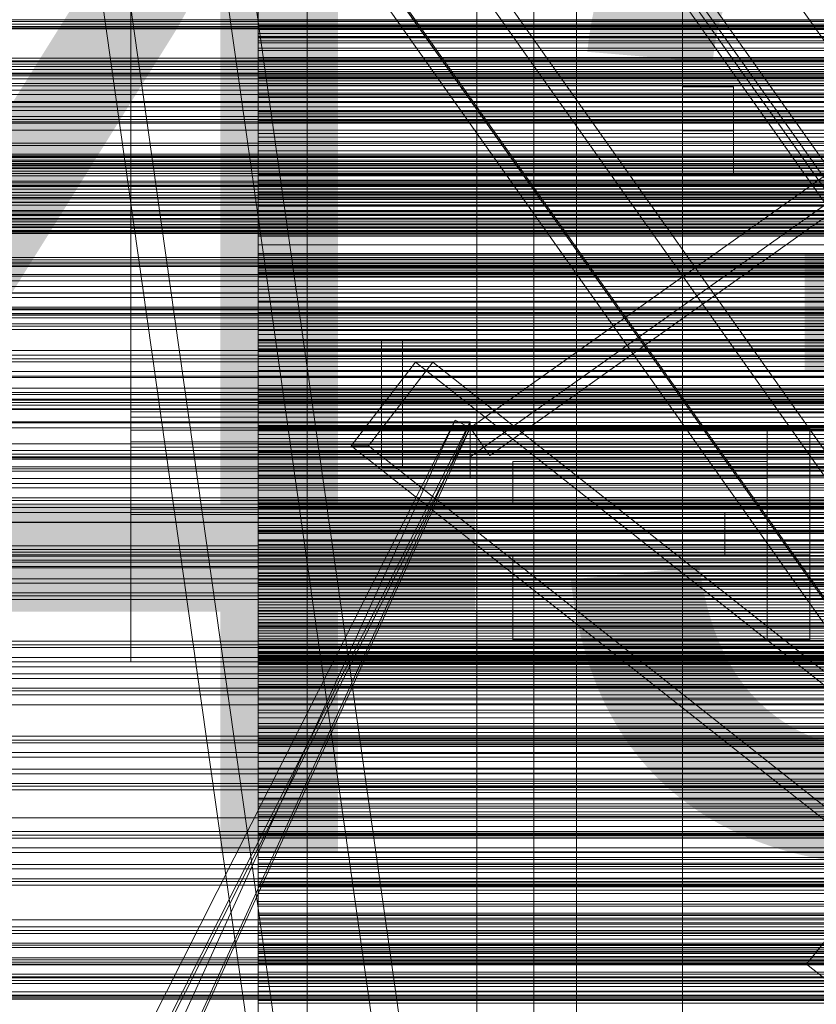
# Model space of a CAD drawing. Header units: millimetres. Extents: x -2233 to 61924, y -68080 to 6847.
# Tile 242 of 256: x 494 to 682, y -34536 to -34304. Entities that reach past the tile are written whole.
import ezdxf

# ---------------------------------------------------------------- set-up
doc = ezdxf.new("R2010")
doc.units = ezdxf.units.MM
for name, color, linetype, lineweight in [('COTAS_O', 1, 'Continuous', 0), ('COTAS_P', 1, 'Continuous', 0), ('frontal_briquetadora', 7, 'Continuous', 0), ('frontal_C03', 7, 'Continuous', 0), ('frontal_C10', 7, 'Continuous', 0), ('frontal_mezcladora', 7, 'Continuous', 0), ('frontal_secador', 7, 'Continuous', 0), ('frontal_tolva', 7, 'Continuous', 0), ('frontal_tolva-C01', 7, 'Continuous', 0)]:
    doc.layers.add(name, color=color, linetype=linetype, lineweight=lineweight)
doc.dimstyles.new('R19_100', dxfattribs={"dimtxt": 250, "dimasz": 150, "dimexe": 150, "dimexo": 80, "dimgap": 100, "dimtad": 1, "dimtih": 1, "dimtoh": 1, "dimdsep": 46, "dimcen": 0.09, "dimadec": 0, "dimazin": 0, "dimtfac": 1, "dimtdec": 4, "dimtofl": 0, "dimtmove": 0, "dimatfit": 3, "dimfxl": 1, "dimtolj": 1, "dimtzin": 0, "dimarcsym": 0})

# ---------------------------------------------------------------- blocks, each defined once
blk = doc.blocks.new('DIM_R28_48')
at = {"layer": 'COTAS_P'}
for p, q in [((-1750, -34600), (-1600, -34555)), ((2600, -34600), (2450, -34555)), ((-1750, -35500), (-1750, -34600)), ((-1750, -34600), (2600, -34600)), ((-1750, -34600), (-1600, -34645)), ((2600, -34600), (2450, -34645)), ((2600, -35500), (2600, -34600))]:
    blk.add_line(p, q, dxfattribs=at)
blk.add_text('4350 P', height=250, dxfattribs=at).set_placement((425, -34500))
blk = doc.blocks.new('DIM_R28_50')
at = {"layer": 'COTAS_P'}
for p, q in [((1705.78, -34504.95), (1551.9, -34475.9)), ((-194.22, -34704.95), (1705.78, -34504.95)), ((1705.78, -34504.95), (1561.32, -34565.4)), ((1800, -35400), (1705.78, -34504.95)), ((-194.22, -34704.95), (-49.75, -34644.49)), ((-100, -35600), (-194.22, -34704.95)), ((-194.22, -34704.95), (-40.33, -34734))]:
    blk.add_line(p, q, dxfattribs=at)
blk.add_text('1910.5 P', height=250, rotation=6.009, dxfattribs=at).set_placement((745.32, -34505.49))
blk = doc.blocks.new('DIM_R28_52')
at = {"layer": 'COTAS_O'}
for p, q in [((-1725, -33700), (-1575, -33655)), ((1725, -33700), (1575, -33655)), ((-1725, -34400), (-1725, -33700)), ((-1725, -33700), (1725, -33700)), ((-1725, -33700), (-1575, -33745)), ((1725, -33700), (1575, -33745)), ((1725, -34400), (1725, -33700))]:
    blk.add_line(p, q, dxfattribs=at)
blk.add_text('3450 O', height=250, dxfattribs=at).set_placement((0, -33600))
blk = doc.blocks.new('DIM_R28_53')
at = {"layer": 'COTAS_P'}
for p, q in [((-150, -32300), (550, -32300)), ((550, -32300), (505, -32450)), ((550, -34900), (550, -32300)), ((550, -32300), (595, -32450)), ((550, -34900), (505, -34750)), ((550, -34900), (595, -34750)), ((-150, -34900), (550, -34900))]:
    blk.add_line(p, q, dxfattribs=at)
blk.add_text('2600 P', height=250, rotation=90, dxfattribs=at).set_placement((450, -33600))
blk = doc.blocks.new('DIM_R28_56')
at = {"layer": 'COTAS_O'}
for p, q in [((-650, -34200), (-500, -34155)), ((650, -34200), (500, -34155)), ((-650, -34900), (-650, -34200)), ((-650, -34200), (650, -34200)), ((-650, -34200), (-500, -34245)), ((650, -34200), (500, -34245)), ((650, -34900), (650, -34200))]:
    blk.add_line(p, q, dxfattribs=at)
blk.add_text('1300 O', height=250, dxfattribs=at).set_placement((0, -34100))

msp = doc.modelspace()

# ---------------------------------------------------------------- linework, layer by layer
at = {"layer": 'frontal_briquetadora'}
for p, q in [((520, -34305.022), (520, -34285.658)), ((550, -34285.658), (550, -34305.022)), ((520, -34308.015), (520, -34289.38)), ((520, -34294.119), (520, -34312.503)), ((520, -34294.461), (520, -34313.695)), ((550, -34294.461), (550, -34313.695)), ((550, -34296.66), (550, -34303.865)), ((550, -34298.521), (550, -34312.729)), ((520, -34298.812), (520, -34316.9)), ((550, -34298.895), (550, -34306.096)), ((550, -34303.899), (550, -34299.795)), ((550, -34305.169), (550, -34301.069)), ((520, -34303.218), (520, -34322.274)), ((550, -34308.829), (550, -34301.633)), ((550, -34322.274), (550, -34303.218)), ((520, -34324.035), (520, -34305.022)), ((550, -34303.48), (550, -34304.867)), ((550, -34303.754), (550, -34305.832)), ((550, -34303.865), (550, -34311.057)), ((550, -34303.865), (750, -34303.865)), ((550, -34307.991), (550, -34303.899)), ((550, -34303.899), (750, -34303.899)), ((750, -34304.867), (550, -34304.867)), ((550, -34304.867), (550, -34306.059)), ((550, -34305.022), (550, -34324.035)), ((550, -34309.256), (550, -34305.169)), ((550, -34305.169), (750, -34305.169)), ((520, -34325.382), (520, -34308.015)), ((750, -34305.832), (550, -34305.832)), ((550, -34305.832), (550, -34308.091)), ((750, -34306.059), (550, -34306.059)), ((550, -34306.059), (550, -34307.037)), ((550, -34306.096), (550, -34313.283)), ((550, -34306.096), (750, -34306.096)), ((750, -34307.037), (550, -34307.037)), ((550, -34307.037), (550, -34307.771)), ((750, -34307.771), (550, -34307.771)), ((550, -34307.771), (550, -34317.573)), ((550, -34322.166), (550, -34307.991)), ((550, -34307.991), (750, -34307.991)), ((750, -34308.091), (550, -34308.091)), ((550, -34308.091), (550, -34310.522)), ((550, -34316.01), (550, -34308.829)), ((550, -34308.829), (750, -34308.829)), ((550, -34313.327), (550, -34309.256)), ((550, -34309.256), (750, -34309.256)), ((520, -34312.503), (520, -34329.446)), ((750, -34310.522), (550, -34310.522)), ((550, -34310.522), (550, -34320.336)), ((550, -34311.057), (550, -34318.233)), ((550, -34311.057), (750, -34311.057)), ((520, -34313.695), (520, -34332.474)), ((550, -34312.729), (550, -34326.728)), ((550, -34312.729), (750, -34312.729)), ((550, -34313.283), (550, -34320.453)), ((550, -34313.283), (750, -34313.283)), ((550, -34317.381), (550, -34313.327)), ((550, -34313.327), (750, -34313.327)), ((550, -34313.695), (550, -34332.474)), ((520, -34316.9), (520, -34333.379)), ((550, -34329.883), (550, -34316.01)), ((550, -34316.01), (750, -34316.01)), ((550, -34331.49), (550, -34317.381)), ((550, -34317.381), (750, -34317.381)), ((750, -34317.573), (550, -34317.573)), ((550, -34317.573), (550, -34319.223)), ((550, -34318.233), (550, -34325.389)), ((550, -34318.233), (750, -34318.233)), ((750, -34319.223), (550, -34319.223)), ((550, -34319.223), (550, -34321.115)), ((750, -34320.336), (550, -34320.336)), ((550, -34320.336), (550, -34321.843)), ((550, -34320.453), (550, -34327.603)), ((550, -34320.453), (750, -34320.453)), ((750, -34321.115), (550, -34321.115)), ((550, -34321.115), (550, -34323.219)), ((750, -34321.843), (550, -34321.843)), ((550, -34321.843), (550, -34323.176)), ((520, -34322.274), (520, -34340.775)), ((520, -34342.473), (520, -34324.035)), ((550, -34336.269), (550, -34322.166)), ((550, -34322.166), (750, -34322.166)), ((550, -34340.775), (550, -34322.274)), ((750, -34323.176), (550, -34323.176)), ((550, -34323.176), (550, -34324.327)), ((750, -34323.219), (550, -34323.219)), ((550, -34323.219), (550, -34325.517)), ((550, -34324.035), (550, -34342.473)), ((520, -34340.813), (520, -34325.382)), ((750, -34324.327), (550, -34324.327)), ((550, -34324.327), (550, -34325.282)), ((750, -34325.282), (550, -34325.282)), ((550, -34325.282), (550, -34326.024)), ((550, -34325.389), (550, -34332.522)), ((550, -34325.389), (750, -34325.389)), ((750, -34325.517), (550, -34325.517)), ((550, -34325.517), (550, -34327.995)), ((750, -34326.024), (550, -34326.024)), ((550, -34326.024), (550, -34326.524)), ((750, -34326.524), (550, -34326.524)), ((550, -34326.524), (550, -34336.266)), ((520, -34331.108), (520, -34328.943)), ((520, -34328.943), (520, -34329.216)), ((550, -34326.728), (550, -34339.979)), ((550, -34326.728), (750, -34326.728)), ((550, -34327.603), (550, -34334.728)), ((550, -34327.603), (750, -34327.603)), ((750, -34327.995), (550, -34327.995)), ((550, -34327.995), (550, -34330.645)), ((520, -34329.216), (520, -34331.872)), ((520, -34329.446), (520, -34344.296)), ((520, -34335.281), (520, -34331.108)), ((550, -34342.887), (550, -34329.883)), ((550, -34329.883), (750, -34329.883)), ((750, -34330.645), (550, -34330.645)), ((550, -34330.645), (550, -34340.399)), ((520, -34331.872), (520, -34336.387)), ((520, -34332.474), (520, -34350.58)), ((520, -34333.379), (520, -34347.613)), ((550, -34345.662), (550, -34331.49)), ((550, -34331.49), (750, -34331.49)), ((550, -34332.474), (550, -34350.58)), ((550, -34332.522), (550, -34346.226)), ((550, -34332.522), (750, -34332.522)), ((520, -34340.638), (520, -34335.281)), ((520, -34337.727), (520, -34335.313)), ((550, -34334.728), (550, -34341.827)), ((550, -34334.728), (750, -34334.728)), ((520, -34336.387), (520, -34341.864)), ((520, -34342.076), (520, -34337.727)), ((750, -34336.266), (550, -34336.266)), ((550, -34336.266), (550, -34338.137)), ((550, -34349.756), (550, -34336.269)), ((750, -34338.137), (550, -34338.137)), ((550, -34338.137), (550, -34340.247)), ((550, -34339.979), (550, -34351.973)), ((550, -34339.979), (750, -34339.979)), ((750, -34340.247), (550, -34340.247)), ((550, -34340.247), (550, -34342.568)), ((750, -34340.399), (550, -34340.399)), ((550, -34340.399), (550, -34341.664)), ((520, -34340.638), (750, -34340.638)), ((520, -34346.115), (520, -34340.638)), ((520, -34340.775), (520, -34358.505)), ((520, -34353.714), (520, -34340.813)), ((520, -34343.431), (520, -34341.266)), ((520, -34341.266), (520, -34341.539)), ((520, -34341.539), (520, -34344.196)), ((520, -34341.864), (750, -34341.864)), ((520, -34341.864), (520, -34347.221)), ((520, -34347.5), (520, -34342.076)), ((520, -34360.12), (520, -34342.473)), ((550, -34358.505), (550, -34340.775)), ((750, -34341.664), (550, -34341.664)), ((550, -34341.664), (550, -34342.757)), ((550, -34341.827), (550, -34348.895)), ((550, -34341.827), (750, -34341.827)), ((550, -34342.473), (550, -34360.12)), ((750, -34342.568), (550, -34342.568)), ((550, -34342.568), (550, -34345.081)), ((750, -34342.757), (550, -34342.757)), ((550, -34342.757), (550, -34343.667)), ((550, -34354.521), (550, -34342.887)), ((550, -34342.887), (750, -34342.887)), ((520, -34347.605), (520, -34343.431)), ((520, -34344.196), (520, -34348.71)), ((520, -34344.296), (520, -34356.484)), ((750, -34343.667), (550, -34343.667)), ((550, -34343.667), (550, -34344.384)), ((750, -34344.384), (550, -34344.384)), ((550, -34344.384), (550, -34344.888)), ((750, -34344.888), (550, -34344.888)), ((550, -34344.888), (550, -34345.152)), ((750, -34345.081), (550, -34345.081)), ((550, -34345.081), (550, -34347.772)), ((750, -34345.152), (550, -34345.152)), ((550, -34345.152), (550, -34354.812)), ((520, -34350.63), (520, -34346.115)), ((520, -34347.221), (520, -34351.395)), ((520, -34347.5), (750, -34347.5)), ((520, -34347.5), (520, -34352.924)), ((550, -34359.353), (550, -34345.662)), ((550, -34345.662), (750, -34345.662)), ((550, -34346.226), (550, -34358.933)), ((550, -34346.226), (750, -34346.226)), ((520, -34352.961), (520, -34347.605)), ((520, -34347.613), (520, -34359.057)), ((520, -34348.71), (520, -34354.188)), ((750, -34347.772), (550, -34347.772)), ((550, -34347.772), (550, -34350.633)), ((550, -34348.895), (550, -34362.398)), ((550, -34348.895), (750, -34348.895)), ((550, -34362.109), (550, -34349.756)), ((550, -34349.756), (750, -34349.756)), ((520, -34350.58), (520, -34367.8)), ((520, -34353.287), (520, -34350.63)), ((520, -34351.395), (520, -34353.559)), ((550, -34350.58), (550, -34367.8)), ((750, -34350.633), (550, -34350.633)), ((550, -34350.633), (550, -34360.305)), ((550, -34351.973), (550, -34362.248)), ((550, -34351.973), (750, -34351.973)), ((520, -34352.924), (520, -34357.273)), ((520, -34352.961), (750, -34352.961)), ((520, -34358.439), (520, -34352.961)), ((520, -34353.559), (520, -34353.287)), ((520, -34363.591), (520, -34353.714)), ((520, -34354.188), (750, -34354.188)), ((520, -34354.188), (520, -34359.544)), ((520, -34356.484), (520, -34365.54)), ((550, -34364.34), (550, -34354.521)), ((550, -34354.521), (750, -34354.521)), ((750, -34354.812), (550, -34354.812)), ((550, -34354.812), (550, -34356.898)), ((520, -34357.273), (520, -34359.687)), ((520, -34362.953), (520, -34358.439)), ((520, -34358.505), (520, -34375.256)), ((520, -34359.057), (520, -34367.271)), ((750, -34356.898), (550, -34356.898)), ((550, -34356.898), (550, -34359.222)), ((550, -34375.256), (550, -34358.505)), ((550, -34358.933), (550, -34370.153)), ((550, -34358.933), (750, -34358.933)), ((520, -34359.544), (520, -34363.718)), ((520, -34376.769), (520, -34360.12)), ((750, -34359.222), (550, -34359.222)), ((550, -34359.222), (550, -34361.754)), ((550, -34372.036), (550, -34359.353)), ((550, -34359.353), (750, -34359.353)), ((550, -34360.12), (550, -34376.769)), ((750, -34360.305), (550, -34360.305)), ((550, -34360.305), (550, -34361.325)), ((750, -34361.325), (550, -34361.325)), ((550, -34361.325), (550, -34362.174)), ((520, -34365.61), (520, -34362.953)), ((520, -34370.063), (520, -34363.591)), ((520, -34363.718), (520, -34365.883)), ((750, -34361.754), (550, -34361.754)), ((550, -34361.754), (550, -34364.475)), ((550, -34372.854), (550, -34362.109)), ((550, -34362.109), (750, -34362.109)), ((750, -34362.174), (550, -34362.174)), ((550, -34362.174), (550, -34362.843)), ((550, -34362.248), (550, -34370.411)), ((550, -34362.248), (750, -34362.248)), ((550, -34362.398), (550, -34374.777)), ((550, -34362.398), (750, -34362.398)), ((750, -34362.843), (550, -34362.843)), ((550, -34362.843), (550, -34363.318)), ((750, -34363.318), (550, -34363.318)), ((550, -34363.318), (550, -34363.583)), ((750, -34363.583), (550, -34363.583)), ((550, -34363.583), (550, -34363.611)), ((750, -34363.611), (550, -34363.611)), ((550, -34363.611), (550, -34373.165)), ((520, -34365.54), (520, -34371.117)), ((520, -34365.883), (520, -34365.61)), ((550, -34371.965), (550, -34364.34)), ((550, -34364.34), (750, -34364.34)), ((750, -34364.475), (550, -34364.475)), ((550, -34364.475), (550, -34367.374)), ((520, -34367.271), (520, -34371.939)), ((520, -34367.8), (520, -34383.931)), ((750, -34367.374), (550, -34367.374)), ((550, -34367.374), (550, -34370.439)), ((550, -34367.8), (550, -34383.931)), ((520, -34372.882), (520, -34370.063)), ((550, -34370.153), (550, -34379.456)), ((550, -34370.153), (750, -34370.153)), ((550, -34370.411), (550, -34376.147)), ((550, -34370.411), (750, -34370.411)), ((750, -34370.439), (550, -34370.439)), ((550, -34370.439), (550, -34380.005)), ((520, -34371.117), (520, -34373)), ((520, -34371.939), (520, -34372.882)), ((550, -34377.104), (550, -34371.965)), ((550, -34371.965), (750, -34371.965)), ((550, -34383.225), (550, -34372.036)), ((550, -34372.036), (750, -34372.036)), ((550, -34381.578), (550, -34372.854)), ((550, -34372.854), (750, -34372.854)), ((520, -34375.256), (520, -34390.831)), ((750, -34373.165), (550, -34373.165)), ((550, -34373.165), (550, -34375.462)), ((550, -34374.777), (550, -34385.556)), ((550, -34374.777), (750, -34374.777)), ((550, -34390.831), (550, -34375.256)), ((520, -34392.225), (520, -34376.769)), ((750, -34375.462), (550, -34375.462)), ((550, -34375.462), (550, -34377.994)), ((550, -34376.147), (550, -34379.236)), ((550, -34376.147), (750, -34376.147)), ((550, -34376.769), (550, -34392.225)), ((550, -34379.559), (550, -34377.104)), ((550, -34377.104), (750, -34377.104)), ((750, -34377.994), (550, -34377.994)), ((550, -34377.994), (550, -34380.73)), ((550, -34379.236), (550, -34379.559)), ((550, -34379.236), (750, -34379.236)), ((550, -34379.456), (550, -34386.483)), ((550, -34379.456), (750, -34379.456)), ((550, -34379.559), (750, -34379.559)), ((750, -34380.005), (550, -34380.005)), ((550, -34380.005), (550, -34380.778)), ((750, -34380.73), (550, -34380.73)), ((550, -34380.73), (550, -34383.655)), ((750, -34380.778), (550, -34380.778)), ((550, -34380.778), (550, -34381.382)), ((750, -34381.382), (550, -34381.382)), ((550, -34381.382), (550, -34381.806)), ((550, -34387.945), (550, -34381.578)), ((550, -34381.578), (750, -34381.578)), ((750, -34381.806), (550, -34381.806)), ((550, -34381.806), (550, -34382.04)), ((550, -34382.066), (550, -34381.857)), ((750, -34381.857), (550, -34381.857)), ((550, -34381.857), (550, -34391.282)), ((750, -34382.04), (550, -34382.04)), ((550, -34382.04), (550, -34382.066)), ((750, -34382.066), (550, -34382.066)), ((520, -34383.931), (520, -34398.786)), ((520, -34386.721), (520, -34384.557)), ((520, -34384.557), (520, -34384.83)), ((550, -34392.488), (550, -34383.225)), ((550, -34383.225), (750, -34383.225)), ((750, -34383.655), (550, -34383.655)), ((550, -34383.655), (550, -34386.753)), ((550, -34383.931), (550, -34398.786)), ((520, -34384.83), (520, -34387.486)), ((520, -34390.895), (520, -34386.721)), ((550, -34385.556), (550, -34394.32)), ((550, -34385.556), (750, -34385.556)), ((550, -34386.483), (550, -34390.966)), ((550, -34386.483), (750, -34386.483)), ((750, -34386.753), (550, -34386.753)), ((550, -34386.753), (550, -34390.016)), ((520, -34387.486), (520, -34392.001)), ((520, -34390.801), (520, -34388.387)), ((550, -34391.711), (550, -34387.945)), ((550, -34387.945), (750, -34387.945)), ((520, -34395.15), (520, -34390.801)), ((520, -34390.831), (520, -34405.049)), ((520, -34396.252), (520, -34390.895)), ((750, -34390.016), (550, -34390.016)), ((550, -34390.016), (550, -34399.452)), ((550, -34405.049), (550, -34390.831)), ((550, -34390.966), (550, -34392.731)), ((550, -34390.966), (750, -34390.966)), ((750, -34391.282), (550, -34391.282)), ((550, -34391.282), (550, -34393.784)), ((520, -34393.836), (520, -34391.671)), ((520, -34391.671), (520, -34391.944)), ((520, -34391.944), (520, -34394.601)), ((520, -34392.001), (520, -34397.478)), ((520, -34406.306), (520, -34392.225)), ((520, -34398.01), (520, -34393.836)), ((550, -34392.731), (550, -34391.711)), ((550, -34391.711), (750, -34391.711)), ((550, -34392.225), (550, -34406.306)), ((550, -34399.471), (550, -34392.488)), ((550, -34392.488), (750, -34392.488)), ((550, -34392.731), (750, -34392.731)), ((750, -34393.784), (550, -34393.784)), ((550, -34393.784), (550, -34396.517)), ((520, -34394.601), (520, -34399.115)), ((520, -34400.574), (520, -34395.15)), ((520, -34396.252), (750, -34396.252)), ((520, -34401.729), (520, -34396.252)), ((550, -34394.32), (550, -34400.733)), ((550, -34394.32), (750, -34394.32)), ((520, -34397.478), (750, -34397.478)), ((520, -34397.478), (520, -34402.835)), ((520, -34403.366), (520, -34398.01)), ((750, -34396.517), (550, -34396.517)), ((550, -34396.517), (550, -34399.453)), ((520, -34398.786), (520, -34412.189)), ((520, -34399.115), (520, -34404.593)), ((520, -34400.574), (750, -34400.574)), ((520, -34400.574), (520, -34405.997)), ((550, -34398.786), (550, -34412.189)), ((750, -34399.452), (550, -34399.452)), ((550, -34399.452), (550, -34399.977)), ((550, -34399.453), (550, -34402.572)), ((550, -34403.905), (550, -34399.471)), ((550, -34399.471), (750, -34399.471)), ((550, -34401.617), (550, -34399.621)), ((550, -34399.621), (550, -34400.409)), ((550, -34399.621), (750, -34399.621)), ((550, -34400.29), (550, -34399.845)), ((750, -34399.845), (550, -34399.845)), ((550, -34399.845), (550, -34409.118)), ((750, -34399.977), (550, -34399.977)), ((550, -34399.977), (550, -34400.333)), ((550, -34400.504), (550, -34400.29)), ((750, -34400.29), (550, -34400.29)), ((750, -34400.333), (550, -34400.333)), ((550, -34400.333), (550, -34400.512)), ((550, -34400.409), (550, -34403.95)), ((550, -34400.409), (750, -34400.409)), ((750, -34400.504), (550, -34400.504)), ((750, -34400.512), (550, -34400.512)), ((550, -34400.733), (550, -34404.548)), ((550, -34400.733), (750, -34400.733)), ((520, -34406.244), (520, -34401.729)), ((520, -34402.835), (520, -34407.009)), ((550, -34406.32), (550, -34401.617)), ((550, -34401.617), (750, -34401.617)), ((750, -34402.572), (550, -34402.572)), ((550, -34402.572), (550, -34405.863)), ((520, -34403.366), (750, -34403.366)), ((520, -34408.844), (520, -34403.366)), ((520, -34404.593), (750, -34404.593)), ((520, -34404.593), (520, -34409.949)), ((520, -34405.049), (520, -34417.742)), ((550, -34405.619), (550, -34403.905)), ((550, -34403.905), (750, -34403.905)), ((550, -34403.95), (550, -34410.109)), ((550, -34403.95), (750, -34403.95)), ((550, -34404.548), (550, -34405.619)), ((550, -34404.548), (750, -34404.548)), ((550, -34417.742), (550, -34405.049)), ((520, -34405.997), (520, -34410.347)), ((520, -34408.9), (520, -34406.244)), ((520, -34418.848), (520, -34406.306)), ((520, -34407.009), (520, -34409.173)), ((520, -34409.682), (520, -34407.517)), ((520, -34407.517), (520, -34407.79)), ((520, -34407.79), (520, -34410.447)), ((520, -34410.227), (520, -34407.813)), ((550, -34405.619), (750, -34405.619)), ((750, -34405.863), (550, -34405.863)), ((550, -34405.863), (550, -34409.315)), ((550, -34406.306), (550, -34418.848)), ((550, -34413.548), (550, -34406.32)), ((550, -34406.32), (750, -34406.32)), ((520, -34413.359), (520, -34408.844)), ((520, -34409.173), (520, -34408.9)), ((520, -34413.856), (520, -34409.682)), ((520, -34409.949), (520, -34414.123)), ((550, -34408.59), (550, -34408.499)), ((550, -34408.499), (550, -34411.183)), ((550, -34408.499), (750, -34408.499)), ((550, -34411.452), (550, -34408.59)), ((550, -34408.59), (750, -34408.59)), ((750, -34409.118), (550, -34409.118)), ((550, -34409.118), (550, -34411.82)), ((750, -34409.315), (550, -34409.315)), ((550, -34409.315), (550, -34418.6)), ((550, -34410.109), (550, -34418.648)), ((550, -34410.109), (750, -34410.109)), ((520, -34414.576), (520, -34410.227)), ((520, -34410.347), (520, -34412.76)), ((520, -34410.447), (520, -34414.961)), ((520, -34412.189), (520, -34423.984)), ((550, -34411.183), (550, -34416.538)), ((550, -34411.183), (750, -34411.183)), ((550, -34416.974), (550, -34411.452)), ((550, -34411.452), (750, -34411.452)), ((750, -34411.82), (550, -34411.82)), ((550, -34411.82), (550, -34414.748)), ((550, -34412.189), (550, -34423.984)), ((520, -34416.015), (520, -34413.359)), ((520, -34419.212), (520, -34413.856)), ((520, -34414.123), (520, -34416.288)), ((520, -34420), (520, -34414.576)), ((550, -34423.026), (550, -34413.548)), ((550, -34413.548), (750, -34413.548)), ((750, -34414.748), (550, -34414.748)), ((550, -34414.748), (550, -34417.875)), ((520, -34414.961), (520, -34420.439)), ((520, -34416.288), (520, -34416.015)), ((550, -34418.624), (550, -34416.449)), ((550, -34416.449), (550, -34417.056)), ((550, -34416.449), (750, -34416.449)), ((550, -34416.538), (550, -34424.359)), ((550, -34416.538), (750, -34416.538)), ((550, -34424.945), (550, -34416.974)), ((550, -34416.974), (750, -34416.974)), ((550, -34417.056), (550, -34420.421)), ((550, -34417.056), (750, -34417.056)), ((520, -34417.742), (520, -34428.761)), ((520, -34429.704), (520, -34418.848)), ((520, -34419.212), (750, -34419.212)), ((520, -34424.69), (520, -34419.212)), ((550, -34418.213), (550, -34417.532)), ((750, -34417.532), (550, -34417.532)), ((550, -34417.532), (550, -34426.632)), ((550, -34428.761), (550, -34417.742)), ((750, -34417.875), (550, -34417.875)), ((550, -34417.875), (550, -34421.182)), ((550, -34418.665), (550, -34418.213)), ((750, -34418.213), (550, -34418.213)), ((750, -34418.6), (550, -34418.6)), ((550, -34418.6), (550, -34418.874)), ((550, -34423.497), (550, -34418.624)), ((550, -34418.624), (750, -34418.624)), ((550, -34418.648), (550, -34421.417)), ((550, -34418.648), (750, -34418.648)), ((550, -34418.916), (550, -34418.665)), ((750, -34418.665), (550, -34418.665)), ((550, -34418.848), (550, -34429.704)), ((750, -34418.874), (550, -34418.874)), ((550, -34418.874), (550, -34418.982)), ((550, -34418.982), (550, -34418.916)), ((750, -34418.916), (550, -34418.916)), ((750, -34418.982), (550, -34418.982)), ((520, -34420), (750, -34420)), ((520, -34420), (520, -34425.424)), ((520, -34420.439), (750, -34420.439)), ((520, -34420.439), (520, -34425.795)), ((550, -34420.421), (550, -34426.416)), ((550, -34420.421), (750, -34420.421)), ((750, -34421.182), (550, -34421.182)), ((550, -34421.182), (550, -34424.657)), ((550, -34421.417), (550, -34424.121)), ((550, -34421.417), (750, -34421.417)), ((520, -34423.984), (520, -34434.032)), ((550, -34434.387), (550, -34423.026)), ((550, -34423.026), (750, -34423.026)), ((550, -34430.882), (550, -34423.497)), ((550, -34423.497), (750, -34423.497)), ((550, -34423.984), (550, -34434.032)), ((550, -34424.121), (550, -34426.757)), ((550, -34424.121), (750, -34424.121)), ((520, -34429.204), (520, -34424.69)), ((520, -34425.424), (520, -34429.773)), ((520, -34425.795), (520, -34429.969)), ((550, -34424.359), (550, -34434.344)), ((550, -34424.359), (750, -34424.359)), ((750, -34424.657), (550, -34424.657)), ((550, -34424.657), (550, -34428.29)), ((550, -34427.56), (550, -34424.945)), ((550, -34424.945), (750, -34424.945)), ((550, -34426.416), (550, -34434.809)), ((550, -34426.416), (750, -34426.416)), ((520, -34428.761), (520, -34437.978)), ((750, -34426.632), (550, -34426.632)), ((550, -34426.632), (550, -34429.526)), ((550, -34426.757), (550, -34429.325)), ((550, -34426.757), (750, -34426.757)), ((550, -34430.107), (550, -34427.56)), ((550, -34427.56), (750, -34427.56)), ((750, -34428.29), (550, -34428.29)), ((550, -34428.29), (550, -34437.401)), ((550, -34437.978), (550, -34428.761)), ((520, -34431.861), (520, -34429.204)), ((520, -34438.745), (520, -34429.704)), ((520, -34429.773), (520, -34432.187)), ((520, -34429.969), (520, -34432.134)), ((550, -34429.325), (550, -34431.823)), ((550, -34429.325), (750, -34429.325)), ((750, -34429.526), (550, -34429.526)), ((550, -34429.526), (550, -34432.642)), ((550, -34429.704), (550, -34438.745)), ((550, -34432.583), (550, -34430.107)), ((550, -34430.107), (750, -34430.107)), ((550, -34433.336), (550, -34430.882)), ((550, -34430.882), (750, -34430.882)), ((520, -34432.134), (520, -34431.861)), ((550, -34431.823), (550, -34434.25)), ((550, -34431.823), (750, -34431.823)), ((550, -34434.988), (550, -34432.583)), ((550, -34432.583), (750, -34432.583)), ((750, -34432.642), (550, -34432.642)), ((550, -34432.642), (550, -34435.953)), ((550, -34435.719), (550, -34433.336)), ((550, -34433.336), (750, -34433.336)), ((520, -34434.032), (520, -34442.216)), ((550, -34434.032), (550, -34442.216)), ((550, -34434.25), (550, -34436.605)), ((550, -34434.25), (750, -34434.25)), ((550, -34434.344), (550, -34446.111)), ((550, -34434.344), (750, -34434.344)), ((550, -34447.196), (550, -34434.387)), ((550, -34434.387), (750, -34434.387)), ((550, -34434.809), (550, -34445.279)), ((550, -34434.809), (750, -34434.809)), ((550, -34435.79), (550, -34434.876)), ((750, -34434.876), (550, -34434.876)), ((550, -34434.876), (550, -34443.78)), ((550, -34437.321), (550, -34434.988)), ((550, -34434.988), (750, -34434.988)), ((550, -34438.029), (550, -34435.719)), ((550, -34435.719), (750, -34435.719)), ((520, -34437.978), (520, -34445.284)), ((550, -34436.481), (550, -34435.79)), ((750, -34435.79), (550, -34435.79)), ((750, -34435.953), (550, -34435.953)), ((550, -34435.953), (550, -34439.44)), ((550, -34436.973), (550, -34436.481)), ((750, -34436.481), (550, -34436.481)), ((550, -34436.605), (550, -34438.887)), ((550, -34436.605), (750, -34436.605)), ((550, -34437.284), (550, -34436.973)), ((750, -34436.973), (550, -34436.973)), ((550, -34437.424), (550, -34437.284)), ((750, -34437.284), (550, -34437.284)), ((550, -34439.58), (550, -34437.321)), ((550, -34437.321), (750, -34437.321)), ((750, -34437.401), (550, -34437.401)), ((550, -34437.401), (550, -34437.424)), ((750, -34437.424), (550, -34437.424)), ((550, -34445.284), (550, -34437.978)), ((550, -34440.265), (550, -34438.029)), ((550, -34438.029), (750, -34438.029)), ((520, -34445.867), (520, -34438.745)), ((550, -34438.745), (550, -34445.867)), ((550, -34438.887), (550, -34441.096)), ((550, -34438.887), (750, -34438.887)), ((750, -34439.44), (550, -34439.44)), ((550, -34439.44), (550, -34443.091)), ((550, -34441.765), (550, -34439.58)), ((550, -34439.58), (750, -34439.58)), ((550, -34442.427), (550, -34440.265)), ((550, -34440.265), (750, -34440.265)), ((520, -34442.216), (520, -34448.439)), ((550, -34441.096), (550, -34443.229)), ((550, -34441.096), (750, -34441.096)), ((550, -34443.875), (550, -34441.765)), ((550, -34441.765), (750, -34441.765)), ((550, -34442.216), (550, -34448.439)), ((550, -34444.514), (550, -34442.427)), ((550, -34442.427), (750, -34442.427)), ((750, -34443.091), (550, -34443.091)), ((550, -34443.091), (550, -34446.897)), ((550, -34443.229), (550, -34445.286)), ((550, -34443.229), (750, -34443.229)), ((750, -34443.78), (550, -34443.78)), ((550, -34443.78), (550, -34446.86)), ((550, -34445.909), (550, -34443.875)), ((550, -34443.875), (750, -34443.875)), ((550, -34446.523), (550, -34444.514)), ((550, -34444.514), (750, -34444.514)), ((520, -34445.284), (520, -34450.593)), ((520, -34450.986), (520, -34445.867)), ((550, -34445.279), (550, -34457.423)), ((550, -34445.279), (750, -34445.279)), ((550, -34450.593), (550, -34445.284)), ((550, -34445.286), (550, -34447.267)), ((550, -34445.286), (750, -34445.286)), ((550, -34445.867), (550, -34450.986)), ((550, -34447.865), (550, -34445.909)), ((550, -34445.909), (750, -34445.909)), ((550, -34446.111), (550, -34459.207)), ((550, -34446.111), (750, -34446.111)), ((550, -34448.456), (550, -34446.523)), ((550, -34446.523), (750, -34446.523)), ((750, -34446.86), (550, -34446.86)), ((550, -34446.86), (550, -34450.157)), ((750, -34446.897), (550, -34446.897)), ((550, -34446.897), (550, -34455.811)), ((550, -34460.96), (550, -34447.196)), ((550, -34447.196), (750, -34447.196)), ((550, -34447.267), (550, -34449.169)), ((550, -34447.267), (750, -34447.267)), ((520, -34448.439), (520, -34452.629)), ((550, -34449.743), (550, -34447.865)), ((550, -34447.865), (750, -34447.865)), ((550, -34448.439), (550, -34452.629)), ((550, -34450.31), (550, -34448.456)), ((550, -34448.456), (750, -34448.456)), ((550, -34449.169), (550, -34450.993)), ((550, -34449.169), (750, -34449.169)), ((520, -34450.593), (520, -34453.844)), ((520, -34454.041), (520, -34450.986)), ((550, -34451.543), (550, -34449.743)), ((550, -34449.743), (750, -34449.743)), ((750, -34450.157), (550, -34450.157)), ((550, -34450.157), (550, -34453.643)), ((550, -34452.084), (550, -34450.31)), ((550, -34450.31), (750, -34450.31)), ((550, -34453.844), (550, -34450.593)), ((550, -34450.986), (550, -34454.041)), ((550, -34450.993), (550, -34452.738)), ((550, -34450.993), (750, -34450.993)), ((550, -34453.263), (550, -34451.543)), ((550, -34451.543), (750, -34451.543)), ((550, -34452.98), (550, -34451.835)), ((750, -34451.835), (550, -34451.835)), ((550, -34451.835), (550, -34460.521)), ((520, -34452.629), (520, -34454.736)), ((520, -34453.844), (520, -34454.998)), ((520, -34454.998), (520, -34454.041)), ((550, -34453.779), (550, -34452.084)), ((550, -34452.084), (750, -34452.084)), ((550, -34452.629), (550, -34454.736)), ((550, -34452.738), (550, -34454.402)), ((550, -34452.738), (750, -34452.738)), ((550, -34453.907), (550, -34452.98)), ((750, -34452.98), (550, -34452.98)), ((550, -34454.902), (550, -34453.263)), ((550, -34453.263), (750, -34453.263)), ((750, -34453.643), (550, -34453.643)), ((550, -34453.643), (550, -34457.302)), ((550, -34455.393), (550, -34453.779)), ((550, -34453.779), (750, -34453.779)), ((550, -34454.998), (550, -34453.844)), ((550, -34454.64), (550, -34453.907)), ((750, -34453.907), (550, -34453.907)), ((550, -34454.041), (550, -34454.998)), ((550, -34454.402), (550, -34461.227)), ((550, -34454.402), (750, -34454.402)), ((550, -34455.196), (550, -34454.64)), ((750, -34454.64), (550, -34454.64)), ((550, -34456.46), (550, -34454.902)), ((550, -34454.902), (750, -34454.902)), ((550, -34455.583), (550, -34455.196)), ((750, -34455.196), (550, -34455.196)), ((550, -34456.926), (550, -34455.393)), ((550, -34455.393), (750, -34455.393)), ((550, -34455.811), (550, -34455.583)), ((750, -34455.583), (550, -34455.583)), ((750, -34455.811), (550, -34455.811)), ((550, -34457.936), (550, -34456.46)), ((550, -34456.46), (750, -34456.46)), ((550, -34458.377), (550, -34456.926)), ((550, -34456.926), (750, -34456.926)), ((750, -34457.302), (550, -34457.302)), ((550, -34457.302), (550, -34461.12)), ((550, -34457.423), (550, -34470.774)), ((550, -34457.423), (750, -34457.423)), ((550, -34464.14), (550, -34457.936)), ((550, -34457.936), (750, -34457.936)), ((550, -34459.744), (550, -34458.377)), ((550, -34458.377), (750, -34458.377)), ((550, -34459.207), (550, -34473.128)), ((550, -34459.207), (750, -34459.207)), ((550, -34461.029), (550, -34459.744)), ((550, -34459.744), (750, -34459.744)), ((750, -34460.521), (550, -34460.521)), ((550, -34460.521), (550, -34463.78)), ((550, -34475.151), (550, -34460.96)), ((550, -34460.96), (750, -34460.96)), ((550, -34466.598), (550, -34461.029)), ((550, -34461.029), (750, -34461.029)), ((750, -34461.12), (550, -34461.12)), ((550, -34461.12), (550, -34465.089)), ((550, -34461.227), (550, -34470.352)), ((550, -34461.227), (750, -34461.227)), ((750, -34463.78), (550, -34463.78)), ((550, -34463.78), (550, -34467.249)), ((550, -34472.72), (550, -34464.14)), ((550, -34464.14), (750, -34464.14)), ((750, -34465.089), (550, -34465.089)), ((550, -34465.089), (550, -34473.786)), ((550, -34474.612), (550, -34466.598)), ((550, -34466.598), (750, -34466.598)), ((750, -34467.249), (550, -34467.249)), ((550, -34467.249), (550, -34470.903)), ((550, -34469.742), (550, -34468.368)), ((750, -34468.368), (550, -34468.368)), ((550, -34468.368), (550, -34476.816)), ((550, -34470.902), (550, -34469.742)), ((750, -34469.742), (550, -34469.742)), ((550, -34470.352), (550, -34481.428)), ((550, -34470.352), (750, -34470.352)), ((550, -34470.774), (550, -34484.819)), ((550, -34470.774), (750, -34470.774)), ((550, -34471.874), (550, -34470.902)), ((750, -34470.902), (550, -34470.902)), ((550, -34470.903), (550, -34474.725)), ((550, -34472.673), (550, -34471.874)), ((750, -34471.874), (550, -34471.874)), ((550, -34473.307), (550, -34472.673)), ((750, -34472.673), (550, -34472.673)), ((550, -34483.346), (550, -34472.72)), ((550, -34472.72), (750, -34472.72)), ((550, -34473.128), (550, -34487.34)), ((550, -34473.128), (750, -34473.128)), ((550, -34473.786), (550, -34473.307)), ((750, -34473.307), (550, -34473.307)), ((750, -34473.786), (550, -34473.786)), ((550, -34484.762), (550, -34474.612)), ((550, -34474.612), (750, -34474.612)), ((750, -34474.725), (550, -34474.725)), ((550, -34474.725), (550, -34478.701)), ((550, -34489.222), (550, -34475.151)), ((550, -34475.151), (750, -34475.151)), ((750, -34476.816), (550, -34476.816)), ((550, -34476.816), (550, -34480.245)), ((750, -34478.701), (550, -34478.701)), ((550, -34478.701), (550, -34482.823)), ((750, -34480.245), (550, -34480.245)), ((550, -34480.245), (550, -34483.879)), ((550, -34481.428), (550, -34494.029)), ((550, -34481.428), (750, -34481.428)), ((750, -34482.823), (550, -34482.823)), ((550, -34482.823), (550, -34491.281)), ((550, -34495.609), (550, -34483.346)), ((550, -34483.346), (750, -34483.346)), ((750, -34483.879), (550, -34483.879)), ((550, -34483.879), (550, -34487.691)), ((550, -34486.034), (550, -34484.435)), ((750, -34484.435), (550, -34484.435)), ((550, -34484.435), (550, -34492.624)), ((550, -34496.657), (550, -34484.762)), ((550, -34484.762), (750, -34484.762)), ((550, -34484.819), (550, -34499.018)), ((550, -34484.819), (750, -34484.819)), ((550, -34487.426), (550, -34486.034)), ((750, -34486.034), (550, -34486.034)), ((550, -34487.34), (550, -34501.297)), ((550, -34487.34), (750, -34487.34)), ((550, -34488.634), (550, -34487.426)), ((750, -34487.426), (550, -34487.426)), ((750, -34487.691), (550, -34487.691)), ((550, -34487.691), (550, -34491.666)), ((550, -34489.674), (550, -34488.634)), ((750, -34488.634), (550, -34488.634)), ((550, -34502.634), (550, -34489.222)), ((550, -34489.222), (750, -34489.222)), ((550, -34490.554), (550, -34489.674)), ((750, -34489.674), (550, -34489.674)), ((550, -34491.281), (550, -34490.554)), ((750, -34490.554), (550, -34490.554)), ((750, -34491.281), (550, -34491.281)), ((750, -34491.666), (550, -34491.666)), ((550, -34491.666), (550, -34495.791)), ((750, -34492.624), (550, -34492.624)), ((550, -34492.624), (550, -34496.216)), ((550, -34494.029), (550, -34507.67)), ((550, -34494.029), (750, -34494.029)), ((550, -34509.038), (550, -34495.609)), ((550, -34495.609), (750, -34495.609)), ((750, -34495.791), (550, -34495.791)), ((550, -34495.791), (550, -34500.057)), ((750, -34496.216), (550, -34496.216)), ((550, -34496.216), (550, -34500.005)), ((550, -34509.842), (550, -34496.657)), ((550, -34496.657), (750, -34496.657)), ((550, -34499.018), (550, -34512.827)), ((550, -34499.018), (750, -34499.018)), ((550, -34501.818), (550, -34499.998)), ((750, -34499.998), (550, -34499.998)), ((550, -34499.998), (550, -34507.909)), ((750, -34500.005), (550, -34500.005)), ((550, -34500.005), (550, -34503.967)), ((750, -34500.057), (550, -34500.057)), ((550, -34500.057), (550, -34508.256)), ((550, -34501.297), (550, -34514.462)), ((550, -34501.297), (750, -34501.297)), ((550, -34503.438), (550, -34501.818)), ((750, -34501.818), (550, -34501.818)), ((550, -34514.871), (550, -34502.634)), ((550, -34502.634), (750, -34502.634)), ((550, -34504.88), (550, -34503.438)), ((750, -34503.438), (550, -34503.438)), ((750, -34503.967), (550, -34503.967)), ((550, -34503.967), (550, -34508.086)), ((550, -34506.158), (550, -34504.88)), ((750, -34504.88), (550, -34504.88)), ((550, -34507.281), (550, -34506.158)), ((750, -34506.158), (550, -34506.158)), ((550, -34508.256), (550, -34507.281)), ((750, -34507.281), (550, -34507.281)), ((550, -34507.67), (550, -34521.827)), ((550, -34507.67), (750, -34507.67)), ((750, -34507.909), (550, -34507.909)), ((550, -34507.909), (550, -34511.654)), ((750, -34508.086), (550, -34508.086)), ((550, -34508.086), (550, -34512.349)), ((750, -34508.256), (550, -34508.256)), ((550, -34523.116), (550, -34509.038)), ((550, -34509.038), (750, -34509.038)), ((550, -34523.808), (550, -34509.842)), ((550, -34509.842), (750, -34509.842)), ((750, -34511.654), (550, -34511.654)), ((550, -34511.654), (550, -34515.589)), ((750, -34512.349), (550, -34512.349)), ((550, -34512.349), (550, -34516.748)), ((550, -34512.827), (550, -34525.713)), ((550, -34512.827), (750, -34512.827)), ((550, -34514.462), (550, -34526.329)), ((550, -34514.462), (750, -34514.462)), ((550, -34525.463), (550, -34514.871)), ((550, -34514.871), (750, -34514.871)), ((550, -34517.055), (550, -34515.018)), ((750, -34515.018), (550, -34515.018)), ((550, -34515.018), (550, -34522.632)), ((750, -34515.589), (550, -34515.589)), ((550, -34515.589), (550, -34519.691)), ((750, -34516.748), (550, -34516.748)), ((550, -34516.748), (550, -34524.669)), ((550, -34518.899), (550, -34517.055)), ((750, -34517.055), (550, -34517.055)), ((550, -34520.571), (550, -34518.899)), ((750, -34518.899), (550, -34518.899)), ((750, -34519.691), (550, -34519.691)), ((550, -34519.691), (550, -34523.944)), ((550, -34522.085), (550, -34520.571)), ((750, -34520.571), (550, -34520.571)), ((550, -34521.827), (550, -34535.957)), ((550, -34521.827), (750, -34521.827)), ((550, -34523.448), (550, -34522.085)), ((750, -34522.085), (550, -34522.085)), ((750, -34522.632), (550, -34522.632)), ((550, -34522.632), (550, -34526.521)), ((550, -34537.304), (550, -34523.116)), ((550, -34523.116), (750, -34523.116)), ((550, -34524.669), (550, -34523.448)), ((750, -34523.448), (550, -34523.448)), ((550, -34538.02), (550, -34523.808)), ((550, -34523.808), (750, -34523.808)), ((750, -34523.944), (550, -34523.944)), ((550, -34523.944), (550, -34528.335)), ((750, -34524.669), (550, -34524.669)), ((550, -34530.292), (550, -34525.463)), ((550, -34525.463), (750, -34525.463)), ((550, -34525.713), (550, -34537.182)), ((550, -34525.713), (750, -34525.713)), ((550, -34526.329), (550, -34536.443)), ((550, -34526.329), (750, -34526.329)), ((750, -34526.521), (550, -34526.521)), ((550, -34526.521), (550, -34530.594)), ((750, -34528.335), (550, -34528.335)), ((550, -34528.335), (550, -34532.857)), ((550, -34531.709), (550, -34529.46)), ((750, -34529.46), (550, -34529.46)), ((550, -34529.46), (550, -34536.758)), ((550, -34535.006), (550, -34530.292)), ((550, -34530.292), (750, -34530.292)), ((750, -34530.594), (550, -34530.594)), ((550, -34530.594), (550, -34534.826)), ((550, -34533.773), (550, -34531.709)), ((750, -34531.709), (550, -34531.709)), ((750, -34532.857), (550, -34532.857)), ((550, -34532.857), (550, -34540.48)), ((550, -34535.671), (550, -34533.773)), ((750, -34533.773), (550, -34533.773)), ((750, -34534.826), (550, -34534.826)), ((550, -34534.826), (550, -34539.202)), ((550, -34539.602), (550, -34535.006)), ((550, -34535.006), (750, -34535.006)), ((550, -34537.416), (550, -34535.671)), ((750, -34535.671), (550, -34535.671))]:
    msp.add_line(p, q, dxfattribs=at)
at = {"layer": 'frontal_C03'}
for p, q in [((1250, -34304.209), (-1250, -34304.209)), ((1250, -34304.862), (-1250, -34304.862)), ((1250, -34305.744), (-1250, -34305.744)), ((-1250, -34312.901), (1250, -34312.901)), ((-1250, -34313.698), (1250, -34313.698)), ((-1250, -34314.283), (1250, -34314.283)), ((1250, -34315.55), (-1250, -34315.55)), ((1250, -34316.431), (-1250, -34316.431)), ((-1250, -34316.621), (1250, -34316.621)), ((1250, -34317.085), (-1250, -34317.085)), ((-1250, -34317.75), (1250, -34317.75)), ((1250, -34319.392), (-1250, -34319.392)), ((-1250, -34320.45), (1250, -34320.45)), ((-1250, -34321.469), (1250, -34321.469)), ((-1250, -34323.066), (1250, -34323.066)), ((1250, -34323.302), (-1250, -34323.302)), ((1250, -34324.359), (-1250, -34324.359)), ((1250, -34326.667), (-1250, -34326.667)), ((1250, -34327.32), (-1250, -34327.32)), ((-1250, -34327.913), (1250, -34327.913)), ((1250, -34328.201), (-1250, -34328.201)), ((-1250, -34329.869), (1250, -34329.869)), ((-1268, -34335.887), (1268, -34335.887)), ((-1250, -34335.513), (1250, -34335.513)), ((-1268, -34336.111), (1268, -34336.111)), ((-1268, -34336.275), (1268, -34336.275)), ((-1268, -34336.933), (1268, -34336.933)), ((-1268, -34337.25), (1268, -34337.25)), ((1250, -34337.695), (-1250, -34337.695)), ((1250, -34338.008), (-1250, -34338.008)), ((-1268, -34338.296), (1268, -34338.296)), ((-1268, -34338.746), (1268, -34338.746)), ((-1268, -34340.109), (1268, -34340.109)), ((1250, -34338.889), (-1250, -34338.889)), ((1250, -34339.543), (-1250, -34339.543)), ((-1268, -34340.659), (1268, -34340.659)), ((-1268, -34342.246), (1268, -34342.246)), ((1268, -34342.86), (-1268, -34342.86)), ((1250, -34341.85), (-1250, -34341.85)), ((1530, -34343.773), (-1530, -34343.773)), ((-1268, -34344.563), (1268, -34344.563)), ((-1268, -34345.199), (1268, -34345.199)), ((-1250, -34342.907), (1250, -34342.907)), ((-1250, -34343.752), (1250, -34343.752)), ((-1268, -34346.902), (1268, -34346.902)), ((-1268, -34347.516), (1268, -34347.516)), ((1250, -34345.759), (-1250, -34345.759)), ((-1250, -34346.01), (1250, -34346.01)), ((1250, -34346.817), (-1250, -34346.817)), ((1530, -34348.773), (-1530, -34348.773)), ((-1268, -34349.103), (1268, -34349.103)), ((-1268, -34349.653), (1268, -34349.653)), ((1250, -34349.124), (-1250, -34349.124)), ((1250, -34349.778), (-1250, -34349.778)), ((-1268, -34351.016), (1268, -34351.016)), ((-1268, -34351.466), (1268, -34351.466)), ((1250, -34350.659), (-1250, -34350.659)), ((-1250, -34352.067), (1250, -34352.067)), ((-1268, -34352.512), (1268, -34352.512)), ((-1268, -34352.829), (1268, -34352.829)), ((-1268, -34353.487), (1268, -34353.487)), ((-1268, -34353.651), (1268, -34353.651)), ((-1268, -34353.875), (1268, -34353.875)), ((-1250, -34354.249), (1250, -34354.249)), ((-1250, -34359.893), (1250, -34359.893)), ((1250, -34360.465), (-1250, -34360.465)), ((1250, -34361.347), (-1250, -34361.347)), ((-1250, -34361.849), (1250, -34361.849)), ((1250, -34362), (-1250, -34362)), ((1250, -34364.308), (-1250, -34364.308)), ((-1250, -34365.365), (1250, -34365.365)), ((-1250, -34366.696), (1250, -34366.696)), ((1250, -34368.217), (-1250, -34368.217)), ((-1250, -34368.293), (1250, -34368.293)), ((1250, -34369.274), (-1250, -34369.274)), ((1250, -34371.582), (-1250, -34371.582)), ((-1250, -34372.012), (1250, -34372.012)), ((1250, -34372.235), (-1250, -34372.235)), ((1250, -34373.117), (-1250, -34373.117)), ((-1250, -34373.141), (1250, -34373.141)), ((-1250, -34375.479), (1250, -34375.479)), ((-1250, -34376.064), (1250, -34376.064)), ((-1250, -34376.861), (1250, -34376.861)), ((1250, -34382.923), (-1250, -34382.923)), ((1250, -34383.804), (-1250, -34383.804)), ((1250, -34384.458), (-1250, -34384.458)), ((1250, -34386.765), (-1250, -34386.765)), ((-1250, -34387.823), (1250, -34387.823)), ((1250, -34390.675), (-1250, -34390.675)), ((1250, -34391.732), (-1250, -34391.732)), ((-1500, -34395.695), (1500, -34395.695)), ((1250, -34394.039), (-1250, -34394.039)), ((1250, -34394.693), (-1250, -34394.693)), ((1250, -34395.574), (-1250, -34395.574)), ((1530, -34398.773), (-1530, -34398.773)), ((1530, -34403.773), (-1530, -34403.773)), ((1250, -34405.381), (-1250, -34405.381)), ((1500, -34407.104), (-1500, -34407.104)), ((1500, -34407.389), (-1500, -34407.389)), ((1250, -34406.262), (-1250, -34406.262)), ((1250, -34406.915), (-1250, -34406.915)), ((1250, -34409.223), (-1250, -34409.223)), ((-1250, -34410.28), (1250, -34410.28)), ((1250, -34413.132), (-1250, -34413.132)), ((1250, -34414.19), (-1250, -34414.19)), ((1250, -34416.497), (-1250, -34416.497)), ((1250, -34417.151), (-1250, -34417.151)), ((-1500, -34418.797), (1500, -34418.797)), ((1250, -34418.032), (-1250, -34418.032)), ((-1500, -34422.245), (1500, -34422.245)), ((1250, -34427.838), (-1250, -34427.838)), ((1250, -34428.72), (-1250, -34428.72)), ((1250, -34429.373), (-1250, -34429.373)), ((1500, -34431.228), (-1500, -34431.228)), ((1250, -34431.68), (-1250, -34431.68)), ((-1250, -34432.738), (1250, -34432.738)), ((1250, -34435.59), (-1250, -34435.59)), ((1250, -34436.647), (-1250, -34436.647)), ((1250, -34438.955), (-1250, -34438.955)), ((1250, -34439.608), (-1250, -34439.608)), ((1250, -34440.49), (-1250, -34440.49)), ((1250, -34450.296), (-1250, -34450.296)), ((1250, -34451.177), (-1250, -34451.177)), ((1250, -34451.831), (-1250, -34451.831)), ((1250, -34454.138), (-1250, -34454.138)), ((1500, -34456.351), (-1500, -34456.351)), ((-1250, -34455.195), (1250, -34455.195)), ((1250, -34458.048), (-1250, -34458.048)), ((1250, -34459.105), (-1250, -34459.105)), ((1250, -34461.412), (-1250, -34461.412)), ((1250, -34462.066), (-1250, -34462.066)), ((1250, -34462.947), (-1250, -34462.947)), ((-1500, -34465.334), (1500, -34465.334)), ((1250, -34472.754), (-1250, -34472.754)), ((1250, -34473.635), (-1250, -34473.635)), ((1250, -34474.288), (-1250, -34474.288)), ((1250, -34476.596), (-1250, -34476.596)), ((-1250, -34477.653), (1250, -34477.653)), ((1250, -34480.505), (-1250, -34480.505)), ((1250, -34481.563), (-1250, -34481.563)), ((1250, -34483.87), (-1250, -34483.87)), ((1250, -34484.523), (-1250, -34484.523)), ((1250, -34485.405), (-1250, -34485.405)), ((1250, -34495.211), (-1250, -34495.211)), ((1250, -34496.092), (-1250, -34496.092)), ((1250, -34496.746), (-1250, -34496.746)), ((1250, -34499.053), (-1250, -34499.053)), ((-1250, -34500.111), (1250, -34500.111)), ((1250, -34502.963), (-1250, -34502.963)), ((1250, -34504.02), (-1250, -34504.02)), ((1250, -34506.328), (-1250, -34506.328)), ((1250, -34506.981), (-1250, -34506.981)), ((1250, -34507.862), (-1250, -34507.862)), ((1250, -34517.669), (-1250, -34517.669)), ((1250, -34518.55), (-1250, -34518.55)), ((1250, -34519.204), (-1250, -34519.204)), ((1250, -34521.511), (-1250, -34521.511)), ((-1250, -34522.568), (1250, -34522.568)), ((1250, -34525.42), (-1250, -34525.42)), ((1250, -34526.478), (-1250, -34526.478)), ((1250, -34528.785), (-1250, -34528.785)), ((1250, -34529.439), (-1250, -34529.439)), ((1250, -34530.32), (-1250, -34530.32)), ((-1250, -34532.986), (1250, -34532.986)), ((-1250, -34533.783), (1250, -34533.783)), ((-1250, -34534.368), (1250, -34534.368))]:
    msp.add_line(p, q, dxfattribs=at)
at = {"layer": 'frontal_C10'}
for p, q in [((266.331, -33747.789), (1738.749, -35829.484)), ((1738.526, -35835.328), (266.108, -33753.633)), ((290.768, -33753.633), (1763.186, -35835.328)), ((265.996, -33756.555), (1738.414, -35838.25)), ((1742.36, -35838.25), (269.942, -33756.555)), ((262.609, -33845.193), (1735.028, -35926.888)), ((1759.687, -35926.888), (287.269, -33845.193)), ((1734.804, -35932.732), (262.386, -33851.037)), ((266.332, -33851.037), (1738.75, -35932.732)), ((287.046, -33851.037), (1759.464, -35932.732)), ((501.376, -34169.517), (568.631, -34644.601)), ((598.223, -34644.601), (530.968, -34169.517)), ((564.894, -34664.177), (497.639, -34189.092)), ((594.485, -34664.177), (527.23, -34189.092)), ((746.799, -34535.896), (554.962, -34264.679)), ((558.908, -34264.679), (750.744, -34535.896)), ((561.558, -34269.04), (561.558, -35988)), ((601.558, -35988), (601.558, -34270.568)), ((561.558, -35988), (561.558, -34278.21)), ((601.558, -35988), (601.558, -34279.739)), ((584.024, -34379.389), (579.092, -34379.389)), ((579.092, -34379.389), (579.092, -34409.389)), ((983.514, -34379.389), (579.092, -34379.389)), ((584.024, -34409.389), (584.024, -34379.389)), ((584.024, -34379.389), (988.446, -34379.389)), ((587.089, -34384.535), (571.917, -34404.243)), ((576.027, -34404.243), (591.199, -34384.535)), ((591.199, -34384.535), (587.089, -34384.535)), ((991.511, -34704.535), (587.089, -34384.535)), ((591.199, -34384.535), (995.621, -34704.535)), ((571.917, -34404.243), (576.027, -34404.243)), ((976.338, -34724.243), (571.917, -34404.243)), ((980.448, -34724.243), (576.027, -34404.243)), ((579.092, -34409.389), (584.024, -34409.389)), ((983.514, -34409.389), (579.092, -34409.389)), ((988.446, -34409.389), (584.024, -34409.389))]:
    msp.add_line(p, q, dxfattribs=at)
at = {"layer": 'frontal_mezcladora'}
for p, q in [((625, -34725), (625, -33700)), ((650, -34725), (650, -33700)), ((615, -34760), (615, -33730)), ((625, -34725), (625, -33730)), ((650, -34760), (650, -33730)), ((650, -34330), (650, -34319.608)), ((650, -34319.608), (662, -34319.608)), ((662, -34330), (662, -34319.608)), ((650, -34340.392), (650, -34330)), ((662, -34330), (650, -34330)), ((662, -34330), (662, -34340.392)), ((650, -34340.392), (662, -34340.392))]:
    msp.add_line(p, q, dxfattribs=at)
at = {"layer": 'frontal_secador'}
for p, q in [((1250, -34303.856), (-1250, -34303.856)), ((1250, -34305.455), (-1250, -34305.455)), ((1250, -34306), (-1250, -34306)), ((1360, -34313.5), (-1360, -34313.5)), ((1360, -34314.863), (-1360, -34314.863)), ((1250, -34313.75), (-1250, -34313.75)), ((1360, -34318.859), (-1360, -34318.859)), ((1360, -34325.216), (-1360, -34325.216)), ((1360, -34333.5), (-1360, -34333.5)), ((1250, -34332.924), (-1250, -34332.924)), ((1360, -34343.147), (-1360, -34343.147)), ((-1360, -34353.5), (1360, -34353.5)), ((-1250, -34353.5), (1250, -34353.5)), ((1360, -34363.853), (-1360, -34363.853)), ((1360, -34373.5), (-1360, -34373.5)), ((1250, -34374.076), (-1250, -34374.076)), ((1360, -34381.784), (-1360, -34381.784)), ((1360, -34388.141), (-1360, -34388.141)), ((1360, -34392.137), (-1360, -34392.137)), ((1360, -34393.5), (-1360, -34393.5)), ((1250, -34393.25), (-1250, -34393.25)), ((1250, -34409.715), (-1250, -34409.715)), ((1250, -34422.349), (-1250, -34422.349)), ((1250, -34430.291), (-1250, -34430.291)), ((1250, -34433), (-1250, -34433)), ((-1250, -34516), (1250, -34516)), ((-1250, -34522), (1250, -34522)), ((-1250, -34525), (1250, -34525)), ((1250, -34526), (-1250, -34526)), ((-1250, -34526.659), (1250, -34526.659)), ((1250, -34529.659), (-1250, -34529.659)), ((-1250, -34531), (1250, -34531)), ((1250, -34534), (-1250, -34534)), ((-1250, -34534.728), (1250, -34534.728))]:
    msp.add_line(p, q, dxfattribs=at)
at = {"layer": 'frontal_tolva'}
for p, q in [((1725, -33600), (600, -34400)), ((600, -34406.849), (1725, -33606.849)), ((604.636, -34406.52), (1729.636, -33606.52)), ((-1821.5, -34350), (1821.5, -34350)), ((-1821.5, -34361), (1821.5, -34361)), ((-670, -34400), (670, -34400)), ((600, -34400), (-600, -34400)), ((600, -34400), (600, -34406.849)), ((600, -34400), (604.636, -34406.52)), ((600, -34400), (670, -34400)), ((600, -34412), (600, -34400)), ((670, -34400), (680, -34400)), ((670, -34450), (670, -34400)), ((670, -34412), (670, -34400)), ((680, -34450), (680, -34400)), ((-600, -34406.849), (600, -34406.849)), ((610, -34408), (670, -34408)), ((610, -34418), (610, -34408)), ((670, -34418), (670, -34408)), ((-670, -34412), (670, -34412)), ((600, -34412), (670, -34412)), ((610, -34418), (670, -34418)), ((-660, -34420), (660, -34420)), ((660, -34430), (660, -34420)), ((-660, -34430), (660, -34430)), ((610, -34430), (680, -34430)), ((610, -34450), (610, -34430)), ((680, -34450), (680, -34430)), ((610, -34450), (680, -34450)), ((670, -34450), (680, -34450)), ((679.267, -34526.433), (716.733, -34479.567)), ((-1821.5, -34492), (1821.5, -34492)), ((-1821.5, -34503), (1821.5, -34503)), ((1726.267, -35363.433), (679.267, -34526.433))]:
    msp.add_line(p, q, dxfattribs=at)
at = {"layer": 'frontal_tolva-C01'}
for p, q in [((596.429, -34398.198), (221.429, -35221.585)), ((221.429, -35141.193), (596.429, -34398.198)), ((600, -34400), (596.429, -34398.198)), ((-600, -34398.619), (600, -34398.619)), ((600, -34398.891), (-600, -34398.891)), ((600, -34400), (-600, -34400)), ((600, -34398.619), (225, -35141.614)), ((225, -35222.279), (600, -34398.891)), ((225, -35142.996), (600, -34400)), ((225, -35223.388), (600, -34400)), ((600, -34400), (600, -34398.619)), ((600, -34398.891), (600, -34400))]:
    msp.add_line(p, q, dxfattribs=at)

# ---------------------------------------------------------------- dimensions: what is measured, and where the dimension line sits
at = {"layer": 'COTAS_O'}
for p1, p2, picture, middle in [((-1725, -34400), (1725, -34400), 'DIM_R28_52', (0, -33700)), ((-650, -34900), (650, -34900), 'DIM_R28_56', (0, -34200))]:
    dim = msp.add_aligned_dim(p1=p1, p2=p2, distance=700, text='<> O', dimstyle='R19_100', dxfattribs=at)
    dim.commit()
    dim.dimension.update_dxf_attribs({"geometry": picture, "text_midpoint": middle})
at = {"layer": 'COTAS_P'}
for p1, p2, distance, picture, middle in [((-150, -34900), (-150, -32300), -700, 'DIM_R28_53', (550, -33600)), ((-100, -35600), (1800, -35400), 900, 'DIM_R28_50', (755.784, -34604.945)), ((-1750, -35500), (2600, -35500), 900, 'DIM_R28_48', (425, -34600))]:
    dim = msp.add_aligned_dim(p1=p1, p2=p2, distance=distance, text='<> P', dimstyle='R19_100', dxfattribs=at)
    dim.commit()
    dim.dimension.update_dxf_attribs({"geometry": picture, "text_midpoint": middle})

doc.saveas('drawing.dxf')
